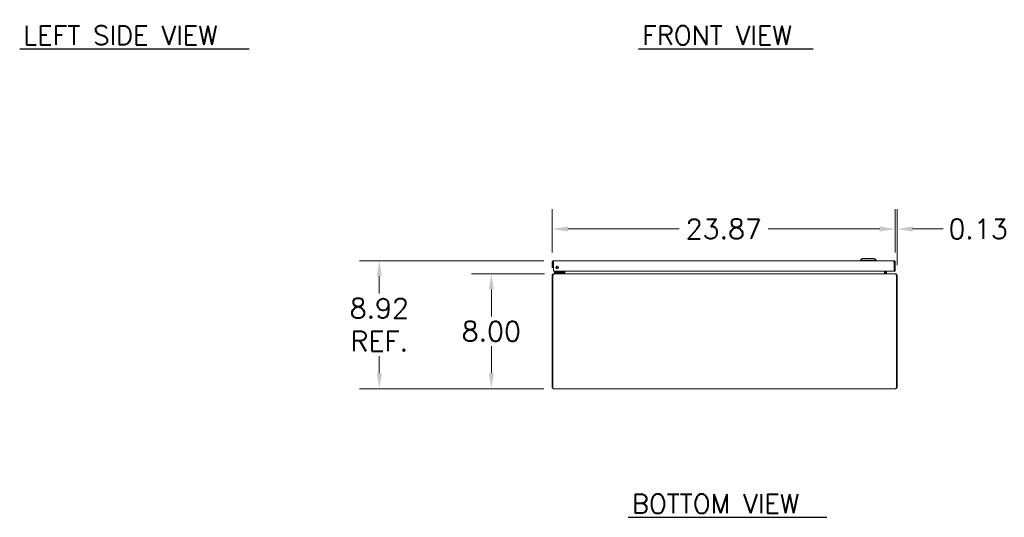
# Model space of a CAD drawing. Header units: inches. Extents: x 8 to 180, y 6 to 115.
# Tile 1 of 3: x 8 to 76, y 6 to 41. Entities that reach past the tile are written whole.
import ezdxf

# ---------------------------------------------------------------- set-up
doc = ezdxf.new("R2010")
doc.units = ezdxf.units.IN
doc.header["$LTSCALE"] = 11
doc.header["$MEASUREMENT"] = 0
for name, color, linetype, lineweight in [('Dimension (ANSI)', 7, 'Continuous', 5), ('Symbol (ANSI)', 7, 'Continuous', 5), ('Visible (ANSI)', 7, 'Continuous', 5)]:
    doc.layers.add(name, color=color, linetype=linetype, lineweight=lineweight)
doc.styles.add('Note Text (ANSI)', font='RomanS.shx')
doc.styles.add('Text Style159', font='RomanS.shx')
doc.dimstyles.new('Default (ANSI)', dxfattribs={"dimscale": 11, "dimtxt": 0.125, "dimasz": 0.098425, "dimexe": 0.125, "dimexo": 0.0625, "dimgap": 0.031496, "dimtad": 0, "dimtih": 1, "dimtoh": 1, "dimrnd": 1e-08, "dimzin": 0, "dimdsep": 46, "dimtxsty": 'Note Text (ANSI)', "dimcen": 0.09, "dimdle": 0.393701, "dimclrd": 256, "dimclre": 256, "dimclrt": 256, "dimadec": 0, "dimazin": 0, "dimtfac": 0.96, "dimtofl": 0, "dimtmove": 0, "dimatfit": 3, "dimfxl": 1, "dimtolj": 1, "dimtzin": 4, "dimlwd": -1, "dimlwe": -1, "dimarcsym": 0})

# ---------------------------------------------------------------- blocks, each defined once
blk = doc.blocks.new('*D12')
at = {"layer": 'Defpoints', "color": 0, "transparency": 16777216}
for p in [(68.723, 26.533), (44.848, 24.216), (68.723, 24.216)]:
    blk.add_point(p, dxfattribs=at)
at = {"layer": 'Dimension (ANSI)', "transparency": 16777216}
for p, q in [((44.848, 24.903), (44.848, 27.908)), ((68.723, 24.903), (68.723, 27.908)), ((45.931, 26.533), (53.689, 26.533)), ((67.64, 26.533), (59.882, 26.533))]:
    blk.add_line(p, q, dxfattribs=at)
for points in [[(45.931, 26.713), (45.931, 26.352), (44.848, 26.533)], [(67.64, 26.713), (67.64, 26.352), (68.723, 26.533)]]:
    blk.add_solid(points, dxfattribs=at)
at = {"layer": 'Dimension (ANSI)', "transparency": 16777216, "insert": (56.786, 26.533), "char_height": 1.375, "attachment_point": 5, "style": 'Note Text (ANSI)'}
blk.add_mtext('\\A1;23.87', dxfattribs=at)
blk = doc.blocks.new('*D13')
at = {"layer": 'Defpoints', "color": 0, "transparency": 16777216}
for p in [(68.848, 26.533), (68.723, 24.216), (68.848, 23.314)]:
    blk.add_point(p, dxfattribs=at)
at = {"layer": 'Dimension (ANSI)', "transparency": 16777216}
for p, q in [((68.723, 24.903), (68.723, 27.908)), ((68.848, 24.001), (68.848, 27.908)), ((67.64, 26.533), (66.558, 26.533)), ((69.931, 26.533), (72.051, 26.533))]:
    blk.add_line(p, q, dxfattribs=at)
for points in [[(67.64, 26.713), (67.64, 26.352), (68.723, 26.533)], [(69.931, 26.713), (69.931, 26.352), (68.848, 26.533)]]:
    blk.add_solid(points, dxfattribs=at)
at = {"layer": 'Dimension (ANSI)', "transparency": 16777216, "insert": (74.493, 26.533), "char_height": 1.375, "attachment_point": 5, "style": 'Note Text (ANSI)'}
blk.add_mtext('\\A1;0.13', dxfattribs=at)
blk = doc.blocks.new('*D14')
at = {"layer": 'Defpoints', "color": 0, "transparency": 16777216}
for p in [(40.607, 23.404), (44.99, 23.404), (44.938, 15.404)]:
    blk.add_point(p, dxfattribs=at)
at = {"layer": 'Dimension (ANSI)', "transparency": 16777216}
for p, q in [((44.302, 23.404), (39.232, 23.404)), ((40.607, 22.321), (40.607, 20.438)), ((40.607, 16.486), (40.607, 18.37)), ((44.25, 15.404), (39.232, 15.404))]:
    blk.add_line(p, q, dxfattribs=at)
for points in [[(40.427, 22.321), (40.787, 22.321), (40.607, 23.404)], [(40.427, 16.486), (40.787, 16.486), (40.607, 15.404)]]:
    blk.add_solid(points, dxfattribs=at)
at = {"layer": 'Dimension (ANSI)', "transparency": 16777216, "insert": (40.607, 19.404), "char_height": 1.375, "attachment_point": 5, "style": 'Note Text (ANSI)'}
blk.add_mtext('\\A1;8.00', dxfattribs=at)
blk = doc.blocks.new('*D15')
at = {"layer": 'Defpoints', "color": 0, "transparency": 16777216}
for p in [(32.81, 24.321), (44.953, 24.321), (44.938, 15.404)]:
    blk.add_point(p, dxfattribs=at)
at = {"layer": 'Dimension (ANSI)', "transparency": 16777216}
for p, q in [((44.266, 24.321), (31.435, 24.321)), ((32.81, 23.238), (32.81, 22.042)), ((32.81, 16.486), (32.81, 17.683)), ((44.25, 15.404), (31.435, 15.404))]:
    blk.add_line(p, q, dxfattribs=at)
for points in [[(32.63, 23.238), (32.991, 23.238), (32.81, 24.321)], [(32.63, 16.486), (32.991, 16.486), (32.81, 15.404)]]:
    blk.add_solid(points, dxfattribs=at)
at = {"layer": 'Dimension (ANSI)', "transparency": 16777216, "insert": (32.81, 19.862), "char_height": 1.375, "attachment_point": 5, "style": 'Note Text (ANSI)'}
blk.add_mtext('\\A1;8.92{\\PREF.}', dxfattribs=at)

msp = doc.modelspace()

# ---------------------------------------------------------------- linework, layer by layer
at = {"layer": 'Symbol (ANSI)', "lineweight": 30}
for p, q in [((7.776, 39.073), (23.753, 39.073)), ((50.854, 39.073), (63.012, 39.073)), ((50.136, 6.445), (63.957, 6.445))]:
    msp.add_line(p, q, dxfattribs=at)
at = {"layer": 'Visible (ANSI)'}
for p, q in [((44.848, 24.216), (44.848, 23.841)), ((44.922, 24.216), (44.848, 24.216)), ((44.922, 24.216), (44.922, 23.841)), ((44.933, 23.591), (44.933, 24.216)), ((44.953, 24.321), (68.618, 24.321)), ((66.415, 24.479), (66.297, 24.36)), ((66.297, 24.36), (67.399, 24.36)), ((66.297, 24.36), (66.297, 24.321)), ((66.415, 24.479), (67.281, 24.479)), ((67.281, 24.479), (67.399, 24.36)), ((67.399, 24.36), (67.399, 24.321)), ((68.638, 24.216), (68.638, 23.591)), ((68.649, 24.216), (68.649, 23.591)), ((68.649, 24.216), (68.723, 24.216)), ((68.723, 23.591), (68.723, 24.216)), ((44.848, 23.841), (44.922, 23.841)), ((44.885, 23.314), (44.848, 23.314)), ((44.848, 23.314), (44.848, 15.493)), ((44.885, 15.493), (44.885, 23.314)), ((68.638, 23.591), (44.933, 23.591)), ((44.99, 23.404), (44.938, 23.404)), ((44.938, 23.377), (44.938, 23.404)), ((44.99, 23.404), (68.706, 23.404)), ((45.139, 23.525), (45.014, 23.525)), ((45.014, 23.466), (45.014, 23.525)), ((45.014, 23.466), (45.139, 23.466)), ((45.014, 23.466), (45.014, 23.404)), ((45.014, 23.466), (45.139, 23.466)), ((45.491, 23.525), (45.139, 23.525)), ((45.139, 23.466), (45.491, 23.466)), ((45.564, 23.466), (45.139, 23.466)), ((45.413, 23.539), (45.464, 23.591)), ((45.518, 23.591), (45.518, 23.552)), ((45.564, 23.404), (45.564, 23.466)), ((45.577, 23.552), (45.577, 23.591)), ((45.587, 23.419), (45.587, 23.591)), ((45.661, 23.419), (45.661, 23.591)), ((45.713, 23.419), (45.713, 23.591)), ((67.983, 23.419), (67.983, 23.591)), ((68.036, 23.591), (68.036, 23.419)), ((68.11, 23.419), (68.11, 23.591)), ((68.649, 23.591), (68.723, 23.591)), ((68.758, 23.404), (68.706, 23.404)), ((68.758, 23.377), (68.758, 23.404)), ((68.848, 23.314), (68.811, 23.314)), ((68.811, 23.314), (68.811, 15.493)), ((68.848, 15.493), (68.848, 23.314)), ((44.885, 15.493), (44.848, 15.493)), ((68.758, 15.404), (44.938, 15.404)), ((68.811, 15.493), (68.848, 15.493))]:
    msp.add_line(p, q, dxfattribs=at)
msp.add_circle((45.183, 23.841), 0.094, dxfattribs=at)
for centre, radius, start, end in [((45.108, 23.997), 0.153, 262.90981, 328.47747), ((45.108, 23.997), 0.0935, 273.03953, 318.34776), ((45.377, 23.575), 0.05, 270, 315), ((45.491, 23.552), 0.086, 270, 0), ((45.491, 23.552), 0.0269, 270, 0), ((45.571, 23.419), 0.0896, 350.83228, 0), ((68.125, 23.419), 0.0896, 180, 189.16772)]:
    msp.add_arc(centre, radius, start, end, dxfattribs=at)
for points, knots in [([(44.953, 24.321), (44.915, 24.321), (44.877, 24.298), (44.86, 24.264), (44.852, 24.249), (44.848, 24.232), (44.848, 24.216)], [0, 0, 0, 0, 1.095058, 1.095058, 1.095058, 1.570796, 1.570796, 1.570796, 1.570796]), ([(44.937, 24.242), (44.929, 24.237), (44.923, 24.228), (44.922, 24.219), (44.922, 24.218), (44.922, 24.217), (44.922, 24.216)], [0.5736743, 0.5736743, 0.5736743, 0.5736743, 1.4834748, 1.4834748, 1.4834748, 1.5707963, 1.5707963, 1.5707963, 1.5707963]), ([(44.933, 24.216), (44.938, 24.254), (44.943, 24.292), (44.947, 24.309), (44.949, 24.317), (44.951, 24.321), (44.953, 24.321)], [0, 0, 0, 0, 1.095058, 1.095058, 1.095058, 1.570796, 1.570796, 1.570796, 1.570796]), ([(68.618, 24.321), (68.623, 24.321), (68.627, 24.298), (68.632, 24.264), (68.634, 24.249), (68.636, 24.232), (68.638, 24.216)], [0, 0, 0, 0, 1.095058, 1.095058, 1.095058, 1.570796, 1.570796, 1.570796, 1.570796]), ([(68.723, 24.216), (68.723, 24.254), (68.7, 24.292), (68.666, 24.309), (68.651, 24.317), (68.635, 24.321), (68.618, 24.321)], [0, 0, 0, 0, 1.095058, 1.095058, 1.095058, 1.570796, 1.570796, 1.570796, 1.570796]), ([(68.635, 24.242), (68.642, 24.237), (68.648, 24.228), (68.649, 24.219), (68.649, 24.218), (68.649, 24.217), (68.649, 24.216)], [0.5736743, 0.5736743, 0.5736743, 0.5736743, 1.4834748, 1.4834748, 1.4834748, 1.5707963, 1.5707963, 1.5707963, 1.5707963]), ([(44.938, 23.404), (44.904, 23.404), (44.87, 23.382), (44.856, 23.351), (44.851, 23.34), (44.848, 23.327), (44.848, 23.314)], [0, 0, 0, 0, 1.140028, 1.140028, 1.140028, 1.570796, 1.570796, 1.570796, 1.570796]), ([(44.885, 23.314), (44.91, 23.348), (44.936, 23.381), (44.961, 23.395), (44.971, 23.401), (44.98, 23.404), (44.99, 23.404)], [0, 0, 0, 0, 1.140028, 1.140028, 1.140028, 1.570796, 1.570796, 1.570796, 1.570796]), ([(45.587, 23.419), (45.587, 23.413), (45.583, 23.407), (45.577, 23.405), (45.575, 23.404), (45.573, 23.404), (45.571, 23.404)], [-3.141593, -3.141593, -3.141593, -3.141593, -1.951141, -1.951141, -1.951141, -1.570796, -1.570796, -1.570796, -1.570796]), ([(45.713, 23.419), (45.713, 23.413), (45.69, 23.407), (45.657, 23.405), (45.646, 23.404), (45.635, 23.404), (45.623, 23.404)], [-3.141593, -3.141593, -3.141593, -3.141593, -1.951141, -1.951141, -1.951141, -1.570796, -1.570796, -1.570796, -1.570796]), ([(67.983, 23.419), (67.983, 23.413), (68.007, 23.407), (68.04, 23.405), (68.05, 23.404), (68.061, 23.404), (68.073, 23.404)], [-3.141593, -3.141593, -3.141593, -3.141593, -1.951141, -1.951141, -1.951141, -1.570796, -1.570796, -1.570796, -1.570796]), ([(68.11, 23.419), (68.11, 23.413), (68.114, 23.407), (68.119, 23.405), (68.121, 23.404), (68.123, 23.404), (68.125, 23.404)], [-3.141593, -3.141593, -3.141593, -3.141593, -1.951141, -1.951141, -1.951141, -1.570796, -1.570796, -1.570796, -1.570796]), ([(68.706, 23.404), (68.732, 23.404), (68.757, 23.382), (68.782, 23.351), (68.792, 23.34), (68.801, 23.327), (68.811, 23.314)], [0, 0, 0, 0, 1.140028, 1.140028, 1.140028, 1.570796, 1.570796, 1.570796, 1.570796]), ([(68.848, 23.314), (68.848, 23.348), (68.827, 23.381), (68.796, 23.395), (68.784, 23.401), (68.771, 23.404), (68.758, 23.404)], [0, 0, 0, 0, 1.140028, 1.140028, 1.140028, 1.570796, 1.570796, 1.570796, 1.570796]), ([(44.848, 15.493), (44.848, 15.459), (44.869, 15.426), (44.9, 15.412), (44.912, 15.406), (44.925, 15.404), (44.938, 15.404)], [0, 0, 0, 0, 1.140028, 1.140028, 1.140028, 1.570796, 1.570796, 1.570796, 1.570796]), ([(44.938, 15.404), (44.925, 15.404), (44.912, 15.425), (44.899, 15.456), (44.895, 15.467), (44.89, 15.48), (44.885, 15.493)], [0, 0, 0, 0, 1.140028, 1.140028, 1.140028, 1.570796, 1.570796, 1.570796, 1.570796]), ([(68.811, 15.493), (68.798, 15.459), (68.786, 15.426), (68.773, 15.412), (68.768, 15.406), (68.763, 15.404), (68.758, 15.404)], [0, 0, 0, 0, 1.140028, 1.140028, 1.140028, 1.570796, 1.570796, 1.570796, 1.570796]), ([(68.758, 15.404), (68.793, 15.404), (68.826, 15.425), (68.84, 15.456), (68.845, 15.467), (68.848, 15.48), (68.848, 15.493)], [0, 0, 0, 0, 1.140028, 1.140028, 1.140028, 1.570796, 1.570796, 1.570796, 1.570796])]:
    msp.add_open_spline(points, degree=3, knots=knots, dxfattribs=at)
for points in [[(45.491, 23.526), (45.491, 23.526), (45.491, 23.526), (45.491, 23.526)], [(45.516, 23.551), (45.516, 23.551), (45.516, 23.551), (45.516, 23.551)]]:
    msp.add_open_spline(points, degree=3, dxfattribs=at)

# ---------------------------------------------------------------- texts
at = {"layer": 'Symbol (ANSI)', "char_height": 1.32, "attachment_point": 7, "style": 'Text Style159'}
for s, insert in [('LEFT SIDE VIEW', (8.028, 39.358)), ('FRONT VIEW', (51.107, 39.357)), ('BOTTOM VIEW', (50.388, 6.729))]:
    msp.add_mtext(s, dxfattribs=dict(at, insert=insert))

# ---------------------------------------------------------------- dimensions: what is measured, and where the dimension line sits
at = {"layer": 'Dimension (ANSI)'}
for base, p1, p2, angle, override, picture, middle in [((68.723073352, 26.532587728), (44.848073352, 24.215804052), (68.723073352, 24.215804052), 180, {"dimtih": 0, "dimtoh": 0, "dimdec": 2, "dimtp": 0, "dimtm": 0, "dimtdec": 2, "dimatfit": 1}, '*D12', (56.785573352, 26.532587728)), ((40.607, 23.404), (44.938, 15.404), (44.99, 23.404), 90, {"dimdec": 2, "dimtp": 0, "dimtm": 0, "dimtdec": 2, "dimatfit": 1}, '*D14', (40.607, 19.404))]:
    dim = msp.add_linear_dim(base=base, p1=p1, p2=p2, angle=angle, dimstyle='Default (ANSI)', override=override, dxfattribs=at)
    dim.commit()
    dim.dimension.update_dxf_attribs({"geometry": picture, "text_midpoint": middle, "dimtype": 160})
dim = msp.add_linear_dim(base=(68.848073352, 26.532587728), p1=(68.723073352, 24.215804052), p2=(68.848073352, 23.313957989), dimstyle='Default (ANSI)', override={"dimtih": 0, "dimtoh": 0, "dimdec": 2, "dimtp": 0, "dimtm": 0, "dimtdec": 2, "dimatfit": 1}, dxfattribs=at)
dim.commit()
dim.dimension.update_dxf_attribs({"geometry": '*D13', "text_midpoint": (74.493009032, 26.532587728), "dimtype": 160})
dim = msp.add_linear_dim(base=(32.81, 24.321), p1=(44.938, 15.404), p2=(44.953, 24.321), angle=90, text='<>{\\PREF.}', dimstyle='Default (ANSI)', override={"dimdec": 2, "dimtp": 0, "dimtm": 0, "dimtdec": 2, "dimatfit": 1}, dxfattribs=at)
dim.commit()
dim.dimension.update_dxf_attribs({"geometry": '*D15', "text_midpoint": (32.81, 19.862), "dimtype": 160})

doc.saveas('drawing.dxf')
